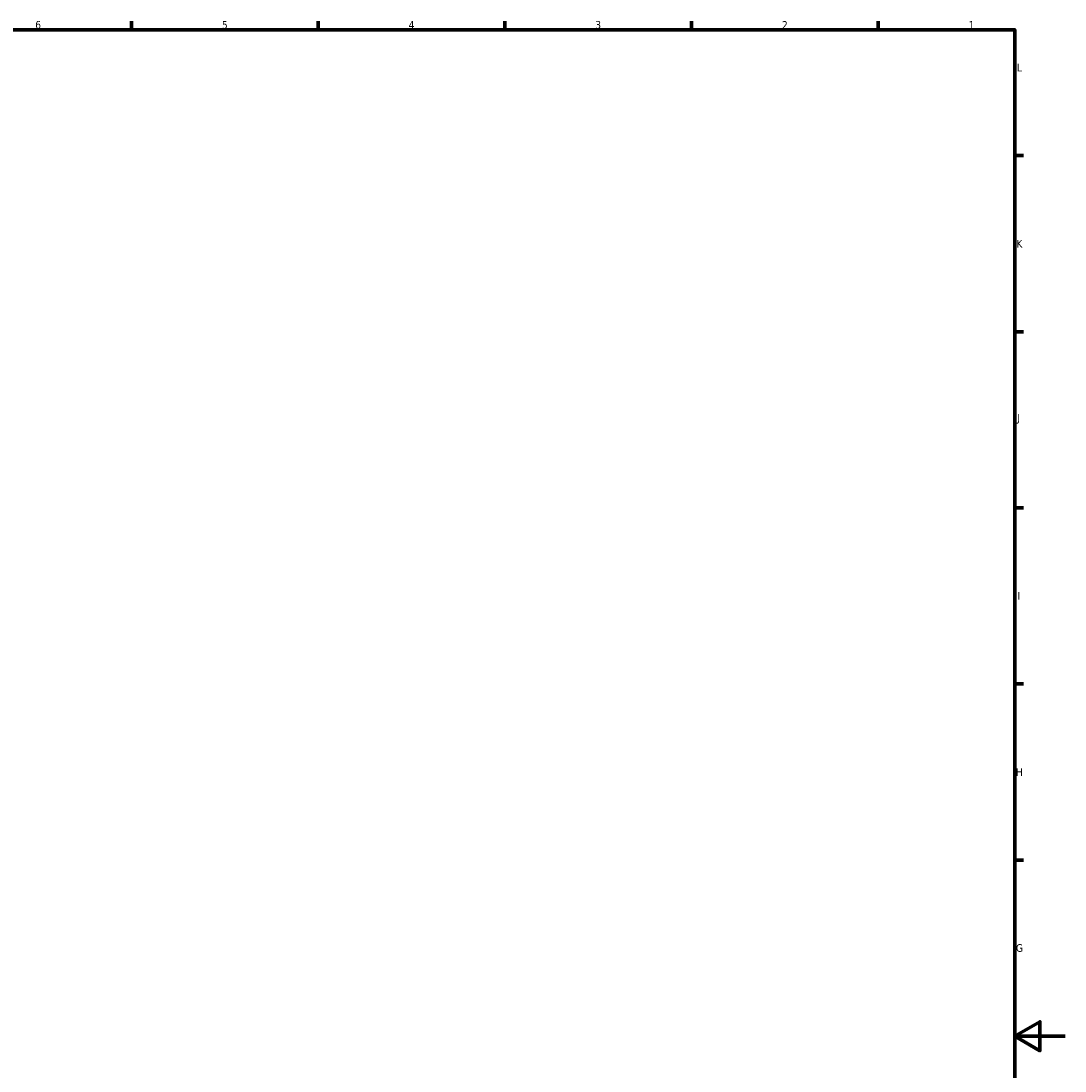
# Model space of a CAD drawing. Header units: inches. Extents: x -446 to 743, y -312 to 529.
# Tile 7 of 7: x 327 to 743, y 95 to 512. Entities that reach past the tile are written whole.
import ezdxf

# ---------------------------------------------------------------- set-up
doc = ezdxf.new("R2010")
doc.units = ezdxf.units.IN
doc.header["$MEASUREMENT"] = 0

# ---------------------------------------------------------------- blocks, each defined once
blk = doc.blocks.new('block 3')
at = {"color": 7, "lineweight": 70, "true_color": 0xffffff}
blk.add_lwpolyline([(-425.91, -291.92), (-425.91, 508.98), (722.95, 508.98), (722.95, -291.92), (-425.91, -291.92)], dxfattribs=at)
blk = doc.blocks.new('block 7')
at = {"color": 7, "lineweight": 70, "true_color": 0xffffff}
blk.add_lwpolyline([(742.95, 108.53), (722.95, 108.53), (732.95, 114.3), (732.95, 102.76), (722.95, 108.53)], dxfattribs=at)
blk = doc.blocks.new('block 27')
at = {"color": 7, "lineweight": 70, "true_color": 0xffffff}
blk.add_lwpolyline([(371.43, 508.98), (371.43, 512.43)], dxfattribs=at)
blk = doc.blocks.new('block 29')
at = {"color": 7, "lineweight": 70, "true_color": 0xffffff}
blk.add_lwpolyline([(445.74, 508.98), (445.74, 512.43)], dxfattribs=at)
blk = doc.blocks.new('block 31')
at = {"color": 7, "lineweight": 70, "true_color": 0xffffff}
blk.add_lwpolyline([(520.04, 508.98), (520.04, 512.43)], dxfattribs=at)
blk = doc.blocks.new('block 33')
at = {"color": 7, "lineweight": 70, "true_color": 0xffffff}
blk.add_lwpolyline([(594.34, 508.98), (594.34, 512.43)], dxfattribs=at)
blk = doc.blocks.new('block 35')
at = {"color": 7, "lineweight": 70, "true_color": 0xffffff}
blk.add_lwpolyline([(668.65, 508.98), (668.65, 512.43)], dxfattribs=at)
blk = doc.blocks.new('block 36')
at = {"color": 7, "true_color": 0xffffff, "insert": (704.61, 509.38), "char_height": 3.0476, "attachment_point": 7}
blk.add_mtext('\\fTahoma|b0|i0|c0|p34;\\W1;1', dxfattribs=at)
blk = doc.blocks.new('block 38')
at = {"color": 7, "true_color": 0xffffff, "insert": (630.31, 509.38), "char_height": 3.0476, "attachment_point": 7}
blk.add_mtext('\\fTahoma|b0|i0|c0|p34;\\W1;2', dxfattribs=at)
blk = doc.blocks.new('block 40')
at = {"color": 7, "true_color": 0xffffff, "insert": (556.01, 509.38), "char_height": 3.0476, "attachment_point": 7}
blk.add_mtext('\\fTahoma|b0|i0|c0|p34;\\W1;3', dxfattribs=at)
blk = doc.blocks.new('block 42')
at = {"color": 7, "true_color": 0xffffff, "insert": (481.7, 509.38), "char_height": 3.0476, "attachment_point": 7}
blk.add_mtext('\\fTahoma|b0|i0|c0|p34;\\W1;4', dxfattribs=at)
blk = doc.blocks.new('block 44')
at = {"color": 7, "true_color": 0xffffff, "insert": (407.4, 509.38), "char_height": 3.0476, "attachment_point": 7}
blk.add_mtext('\\fTahoma|b0|i0|c0|p34;\\W1;5', dxfattribs=at)
blk = doc.blocks.new('block 46')
at = {"color": 7, "true_color": 0xffffff, "insert": (333.09, 509.38), "char_height": 3.0476, "attachment_point": 7}
blk.add_mtext('\\fTahoma|b0|i0|c0|p34;\\W1;6', dxfattribs=at)
blk = doc.blocks.new('block 79')
at = {"color": 7, "lineweight": 70, "true_color": 0xffffff}
blk.add_lwpolyline([(722.95, 178.6), (726.4, 178.6)], dxfattribs=at)
blk = doc.blocks.new('block 81')
at = {"color": 7, "lineweight": 70, "true_color": 0xffffff}
blk.add_lwpolyline([(722.95, 248.68), (726.4, 248.68)], dxfattribs=at)
blk = doc.blocks.new('block 83')
at = {"color": 7, "lineweight": 70, "true_color": 0xffffff}
blk.add_lwpolyline([(722.95, 318.75), (726.4, 318.75)], dxfattribs=at)
blk = doc.blocks.new('block 85')
at = {"color": 7, "lineweight": 70, "true_color": 0xffffff}
blk.add_lwpolyline([(722.95, 388.83), (726.4, 388.83)], dxfattribs=at)
blk = doc.blocks.new('block 87')
at = {"color": 7, "lineweight": 70, "true_color": 0xffffff}
blk.add_lwpolyline([(722.95, 458.9), (726.4, 458.9)], dxfattribs=at)
blk = doc.blocks.new('block 101')
at = {"color": 7, "true_color": 0xffffff, "insert": (723.44, 142.04), "char_height": 3.0476, "attachment_point": 7}
blk.add_mtext('\\fTahoma|b0|i0|c0|p34;\\W1;G', dxfattribs=at)
blk = doc.blocks.new('block 103')
at = {"color": 7, "true_color": 0xffffff, "insert": (723.42, 212.12), "char_height": 3.0476, "attachment_point": 7}
blk.add_mtext('\\fTahoma|b0|i0|c0|p34;\\W1;H', dxfattribs=at)
blk = doc.blocks.new('block 105')
at = {"color": 7, "true_color": 0xffffff, "insert": (724.05, 282.19), "char_height": 3.0476, "attachment_point": 7}
blk.add_mtext('\\fTahoma|b0|i0|c0|p34;\\W1;I', dxfattribs=at)
blk = doc.blocks.new('block 107')
at = {"color": 7, "true_color": 0xffffff, "insert": (723.96, 352.27), "char_height": 3.0476, "attachment_point": 7}
blk.add_mtext('\\fTahoma|b0|i0|c0|p34;\\W1;J', dxfattribs=at)
blk = doc.blocks.new('block 109')
at = {"color": 7, "true_color": 0xffffff, "insert": (723.6, 422.34), "char_height": 3.0476, "attachment_point": 7}
blk.add_mtext('\\fTahoma|b0|i0|c0|p34;\\W1;K', dxfattribs=at)
blk = doc.blocks.new('block 111')
at = {"color": 7, "true_color": 0xffffff, "insert": (723.79, 492.42), "char_height": 3.0476, "attachment_point": 7}
blk.add_mtext('\\fTahoma|b0|i0|c0|p34;\\W1;L', dxfattribs=at)
blk = doc.blocks.new('block 2')
for name in ['block 46', 'block 27', 'block 44', 'block 29', 'block 42', 'block 31', 'block 40', 'block 33', 'block 38', 'block 35', 'block 36', 'block 3', 'block 111', 'block 87', 'block 109', 'block 85', 'block 107', 'block 83', 'block 105', 'block 81', 'block 103', 'block 79', 'block 101', 'block 7']:
    blk.add_blockref(name, (0, 0))

msp = doc.modelspace()

# ---------------------------------------------------------------- block references
msp.add_blockref('block 2', (0, 0))

doc.saveas('drawing.dxf')
